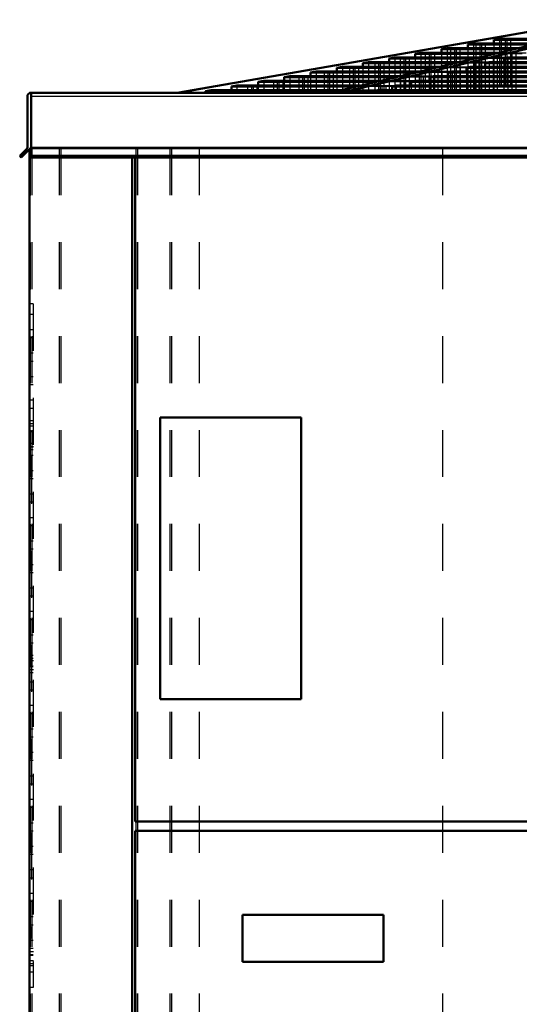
# Model space of a CAD drawing. Header units: inches. Extents: x -40.7 to 51, y -0.3 to 48.8.
# Tile 2 of 4: x -36.9 to -26.2, y 24.1 to 45.1. Entities that reach past the tile are written whole.
import ezdxf

# ---------------------------------------------------------------- set-up
doc = ezdxf.new("R2010")
doc.units = ezdxf.units.IN
doc.header["$MEASUREMENT"] = 0
doc.linetypes.add('Center', pattern=[1.5, 0.45, -0.5, 0.05, -0.5])
doc.linetypes.add('Dashed', pattern=[2, 1, -1])
for name, color, linetype, lineweight in [('AM_0', 7, 'Continuous', 50), ('AM_4', 3, 'Continuous', 25), ('AM_7', 7, 'Center', 25), ('AM_9', 6, 'Dashed', 25)]:
    doc.layers.add(name, color=color, linetype=linetype, lineweight=lineweight)

msp = doc.modelspace()

# ---------------------------------------------------------------- linework, layer by layer
at = {"layer": 'AM_0'}
for p, q in [((-33.50173, 43.5), (-24.52864, 45.058)), ((-23.67755, 45.058), (-30.24631, 43.5)), ((-30.02499, 43.5), (-23.45623, 45.058)), ((-26.642, 44.65131), (-26.763, 44.62972)), ((-26.642, 44.65131), (-25.40468, 44.65131)), ((-27.758, 44.4522), (-27.878, 44.43079)), ((-27.758, 44.4522), (-26.24044, 44.4522)), ((-27.2, 44.55175), (-27.32, 44.53034)), ((-27.32, 44.53034), (-27.32, 44.4522)), ((-27.32, 44.53034), (-25.9044, 44.53034)), ((-27.2, 44.55175), (-25.81241, 44.55175)), ((-26.763, 44.62972), (-26.763, 44.55175)), ((-26.763, 44.62972), (-25.49395, 44.62972)), ((-28.873, 44.25326), (-28.993, 44.23185)), ((-28.873, 44.25326), (-27.07681, 44.25326)), ((-28.316, 44.35264), (-28.436, 44.33123)), ((-28.436, 44.33123), (-28.436, 44.25326)), ((-28.436, 44.33123), (-26.75458, 44.33123)), ((-28.316, 44.35264), (-26.66507, 44.35264)), ((-27.878, 44.43079), (-27.878, 44.35264)), ((-27.878, 44.43079), (-26.33258, 44.43079)), ((-26.46993, 44.25326), (-26.5548, 44.23185)), ((-26.46993, 44.25326), (-19.17683, 44.25326)), ((-29.989, 44.05415), (-30.109, 44.03274)), ((-30.109, 44.03274), (-30.109, 43.95478)), ((-30.109, 44.03274), (-28.01376, 44.03274)), ((-29.989, 44.05415), (-27.92228, 44.05415)), ((-29.431, 44.15371), (-29.551, 44.1323)), ((-29.551, 44.1323), (-29.551, 44.05415)), ((-29.551, 44.1323), (-27.58641, 44.1323)), ((-29.431, 44.15371), (-27.49445, 44.15371)), ((-28.993, 44.23185), (-28.993, 44.15371)), ((-28.993, 44.23185), (-27.16423, 44.23185)), ((-27.2592, 44.05415), (-27.34406, 44.03274)), ((-27.34406, 44.03274), (-18.85688, 44.03274)), ((-27.34406, 44.03274), (-27.34406, 43.95478)), ((-27.2592, 44.05415), (-18.88794, 44.05415)), ((-26.86457, 44.15371), (-26.94943, 44.1323)), ((-26.94943, 44.1323), (-19.00132, 44.1323)), ((-26.94943, 44.1323), (-26.94943, 44.05415)), ((-26.86457, 44.15371), (-19.03238, 44.15371)), ((-26.5548, 44.23185), (-19.14577, 44.23185)), ((-26.5548, 44.23185), (-26.5548, 44.15371)), ((-31.104, 43.85522), (-31.224, 43.83381)), ((-31.224, 43.83381), (-31.224, 43.75585)), ((-31.224, 43.83381), (-28.84236, 43.83381)), ((-31.104, 43.85522), (-28.75457, 43.85522)), ((-30.546, 43.95478), (-30.666, 43.93337)), ((-30.666, 43.93337), (-30.666, 43.85522)), ((-30.666, 43.93337), (-28.43125, 43.93337)), ((-30.546, 43.95478), (-28.34189, 43.95478)), ((-28.04773, 43.85522), (-28.13259, 43.83381)), ((-28.13259, 43.83381), (-28.13259, 43.75585)), ((-28.13259, 43.83381), (-18.56825, 43.83381)), ((-28.04773, 43.85522), (-18.59932, 43.85522)), ((-27.65311, 43.95478), (-27.73798, 43.93337)), ((-27.73798, 43.93337), (-27.73798, 43.85522)), ((-27.73798, 43.93337), (-18.71269, 43.93337)), ((-27.65311, 43.95478), (-18.74376, 43.95478)), ((-32.231, 43.65415), (-32.351, 43.63274)), ((-32.351, 43.63274), (-32.351, 43.55656)), ((-32.351, 43.63274), (-29.69961, 43.63274)), ((-32.231, 43.65415), (-29.60813, 43.65415)), ((-31.661, 43.75585), (-31.781, 43.73444)), ((-31.781, 43.73444), (-31.781, 43.65415)), ((-31.781, 43.73444), (-29.26338, 43.73444)), ((-31.661, 43.75585), (-29.17149, 43.75585)), ((-28.84472, 43.65415), (-28.92959, 43.63274)), ((-28.92959, 43.63274), (-28.92959, 43.55656)), ((-28.92959, 43.63274), (-18.27653, 43.63274)), ((-28.84472, 43.65415), (-18.3076, 43.65415)), ((-28.44163, 43.75585), (-28.52649, 43.73444)), ((-28.52649, 43.73444), (-28.52649, 43.65415)), ((-28.52649, 43.73444), (-18.42408, 43.73444)), ((-28.44163, 43.75585), (-18.45514, 43.75585)), ((-36.6925, 42.33608), (-36.6925, 43.42)), ((-36.646, 43.5), (36.646, 43.5)), ((-36.646, 43.5), (-36.646, 43.49265)), ((-36.61, 43.5), (-36.61, 42.12647)), ((-32.778, 43.55656), (-32.898, 43.53515)), ((-32.898, 43.53515), (-32.898, 43.5)), ((-32.898, 43.53515), (-30.11146, 43.53515)), ((-32.778, 43.55656), (-30.02154, 43.55656)), ((-29.23155, 43.55656), (-29.31641, 43.53515)), ((-29.31641, 43.53515), (-29.31641, 43.5)), ((-29.31641, 43.53515), (-18.13495, 43.53515)), ((-29.23155, 43.55656), (-18.16601, 43.55656)), ((-36.8555, 42.159), (-36.70246, 42.31204)), ((-36.82297, 42.12647), (-36.8555, 42.159)), ((-36.62745, 42.322), (-36.82297, 42.12647)), ((-36.646, 42.30345), (-36.646, 4.49)), ((-36.61, 42.322), (-36.62745, 42.322)), ((36.61, 42.159), (-36.61, 42.159)), ((36.61, 42.12647), (-36.61, 42.12647)), ((-34.46, 4.53), (-34.46, 42.12647)), ((-34.4, 42.12647), (-34.4, 27.99)), ((-33.864, 36.592), (-30.864, 36.592)), ((-33.864, 30.592), (-33.864, 36.592)), ((-30.864, 36.592), (-30.864, 30.592)), ((-30.864, 30.592), (-33.864, 30.592)), ((-34.4, 27.99), (-15.996, 27.99)), ((-34.4, 27.79), (-15.996, 27.79)), ((-34.4, 4.6), (-34.4, 27.79)), ((-32.114, 25), (-32.114, 26)), ((-32.114, 26), (-29.114, 26)), ((-29.114, 26), (-29.114, 25)), ((-29.114, 25), (-32.114, 25))]:
    msp.add_line(p, q, dxfattribs=at)
for centre, radius, start, end in [((-36.6125, 43.42), 0.08, 90, 180), ((-36.7265, 42.33608), 0.034, 315, 0)]:
    msp.add_arc(centre, radius, start, end, dxfattribs=at)
at = {"layer": 'AM_4'}
for p, q in [((36.61, 43.42), (-36.61, 43.42)), ((36.61, 42.33608), (-36.61, 42.33608)), ((36.61, 42.31204), (-36.61, 42.31204))]:
    msp.add_line(p, q, dxfattribs=at)
at = {"layer": 'AM_7'}
for p, q in [((-36.65, 36.412), (-36.562, 36.412)), ((-36.65, 35.97), (-36.562, 35.97)), ((-36.65, 31.412), (-36.562, 31.412)), ((-36.65, 31.22), (-36.562, 31.22)), ((-36.65, 25.22), (-36.562, 25.22)), ((-36.65, 25.028), (-36.562, 25.028))]:
    msp.add_line(p, q, dxfattribs=at)
at = {"layer": 'AM_9'}
for p, q in [((-24.44763, 45.058), (-33.42072, 43.5)), ((-26.642, 44.65131), (-26.642, 43.5)), ((-26.48985, 44.65131), (-26.60677, 44.62972)), ((-26.52576, 44.62972), (-26.40884, 44.65131)), ((-26.48985, 44.65131), (-26.48985, 43.5)), ((-26.40884, 44.65131), (-26.40884, 43.5)), ((-27.758, 44.4522), (-27.758, 43.5)), ((-27.56817, 44.4522), (-27.68411, 44.43079)), ((-27.6031, 44.43079), (-27.48716, 44.4522)), ((-27.56817, 44.4522), (-27.56817, 43.5)), ((-27.48716, 44.4522), (-27.48716, 43.5)), ((-27.32, 44.4522), (-27.32, 43.5)), ((-27.2, 44.55175), (-27.2, 43.5)), ((-27.02903, 44.55175), (-27.14497, 44.53034)), ((-27.14497, 44.53034), (-27.14497, 43.5)), ((-27.06396, 44.53034), (-26.94801, 44.55175)), ((-27.06396, 44.53034), (-27.06396, 43.5)), ((-27.02903, 44.55175), (-27.02903, 43.5)), ((-26.94801, 44.55175), (-26.94801, 43.5)), ((-26.763, 44.55175), (-26.763, 43.5)), ((-26.60677, 44.62972), (-26.60677, 43.5)), ((-26.52576, 44.62972), (-26.52576, 43.5)), ((-25.68132, 44.4522), (-26.24044, 44.4522)), ((-28.873, 44.25326), (-28.873, 43.5)), ((-28.64543, 44.25326), (-28.76136, 44.23185)), ((-28.68035, 44.23185), (-28.56442, 44.25326)), ((-28.64543, 44.25326), (-28.64543, 43.5)), ((-28.56442, 44.25326), (-28.56442, 43.5)), ((-28.436, 44.25326), (-28.436, 43.5)), ((-28.316, 44.35264), (-28.316, 43.5)), ((-28.10729, 44.35264), (-28.22323, 44.33123)), ((-28.22323, 44.33123), (-28.22323, 43.5)), ((-28.14222, 44.33123), (-28.02628, 44.35264)), ((-28.14222, 44.33123), (-28.14222, 43.5)), ((-28.10729, 44.35264), (-28.10729, 43.5)), ((-28.02628, 44.35264), (-28.02628, 43.5)), ((-27.878, 44.35264), (-27.878, 43.5)), ((-27.68411, 44.43079), (-27.68411, 43.5)), ((-27.6031, 44.43079), (-27.6031, 43.5)), ((-26.46993, 44.25326), (-27.07681, 44.25326)), ((-26.77612, 44.23185), (-26.69125, 44.25326)), ((-26.16086, 44.33123), (-26.75458, 44.33123)), ((-26.69125, 44.25326), (-26.69125, 43.5)), ((-26.66507, 44.35264), (-26.07598, 44.35264)), ((-26.46993, 44.25326), (-26.46993, 43.5)), ((-26.38218, 44.33123), (-26.29731, 44.35264)), ((-26.38218, 44.33123), (-26.38218, 43.5)), ((-25.76619, 44.43079), (-26.33258, 44.43079)), ((-26.29731, 44.35264), (-26.29731, 43.5)), ((-29.989, 44.05415), (-29.989, 43.5)), ((-29.72359, 44.05415), (-29.83952, 44.03274)), ((-29.83952, 44.03274), (-29.83952, 43.5)), ((-29.75851, 44.03274), (-29.64258, 44.05415)), ((-29.75851, 44.03274), (-29.75851, 43.5)), ((-29.72359, 44.05415), (-29.72359, 43.5)), ((-29.64258, 44.05415), (-29.64258, 43.5)), ((-29.551, 44.05415), (-29.551, 43.5)), ((-29.431, 44.15371), (-29.431, 43.5)), ((-29.18452, 44.15371), (-29.30045, 44.1323)), ((-29.30045, 44.1323), (-29.30045, 43.5)), ((-29.21944, 44.1323), (-29.10351, 44.15371)), ((-29.21944, 44.1323), (-29.21944, 43.5)), ((-29.18452, 44.15371), (-29.18452, 43.5)), ((-29.10351, 44.15371), (-29.10351, 43.5)), ((-28.993, 44.15371), (-28.993, 43.5)), ((-28.76136, 44.23185), (-28.76136, 43.5)), ((-28.68035, 44.23185), (-28.68035, 43.5)), ((-27.34406, 44.03274), (-28.01376, 44.03274)), ((-27.92228, 44.05415), (-27.2592, 44.05415)), ((-26.94943, 44.1323), (-27.58641, 44.1323)), ((-27.56539, 44.03274), (-27.48052, 44.05415)), ((-27.56539, 44.03274), (-27.56539, 43.5)), ((-26.86457, 44.15371), (-27.49445, 44.15371)), ((-27.48052, 44.05415), (-27.48052, 43.5)), ((-27.2592, 44.05415), (-27.2592, 43.5)), ((-27.17076, 44.1323), (-27.08589, 44.15371)), ((-27.17076, 44.1323), (-27.17076, 43.5)), ((-26.5548, 44.23185), (-27.16423, 44.23185)), ((-27.08589, 44.15371), (-27.08589, 43.5)), ((-26.94943, 44.05415), (-26.94943, 43.5)), ((-26.86457, 44.15371), (-26.86457, 43.5)), ((-26.77612, 44.23185), (-26.77612, 43.5)), ((-26.5548, 44.15371), (-26.5548, 43.5)), ((-31.104, 43.85522), (-31.104, 43.5)), ((-30.80075, 43.85522), (-30.91667, 43.83381)), ((-30.91667, 43.83381), (-30.91667, 43.5)), ((-30.83566, 43.83381), (-30.71974, 43.85522)), ((-30.83566, 43.83381), (-30.83566, 43.5)), ((-30.80075, 43.85522), (-30.80075, 43.5)), ((-30.71974, 43.85522), (-30.71974, 43.5)), ((-30.666, 43.85522), (-30.666, 43.5)), ((-30.546, 43.95478), (-30.546, 43.5)), ((-30.26169, 43.95478), (-30.37762, 43.93337)), ((-30.37762, 43.93337), (-30.37762, 43.5)), ((-30.29661, 43.93337), (-30.18068, 43.95478)), ((-30.29661, 43.93337), (-30.29661, 43.5)), ((-30.26169, 43.95478), (-30.26169, 43.5)), ((-30.18068, 43.95478), (-30.18068, 43.5)), ((-30.109, 43.95478), (-30.109, 43.5)), ((-28.13259, 43.83381), (-28.84236, 43.83381)), ((-28.04773, 43.85522), (-28.75457, 43.85522)), ((-27.73798, 43.93337), (-28.43125, 43.93337)), ((-28.35392, 43.83381), (-28.26905, 43.85522)), ((-28.35392, 43.83381), (-28.35392, 43.5)), ((-27.65311, 43.95478), (-28.34189, 43.95478)), ((-28.26905, 43.85522), (-28.26905, 43.5)), ((-28.04773, 43.85522), (-28.04773, 43.5)), ((-27.9593, 43.93337), (-27.87444, 43.95478)), ((-27.9593, 43.93337), (-27.9593, 43.5)), ((-27.87444, 43.95478), (-27.87444, 43.5)), ((-27.73798, 43.85522), (-27.73798, 43.5)), ((-27.65311, 43.95478), (-27.65311, 43.5)), ((-27.34406, 43.95478), (-27.34406, 43.5)), ((-32.231, 43.65415), (-32.231, 43.5)), ((-31.88946, 43.65415), (-32.00539, 43.63274)), ((-32.00539, 43.63274), (-32.00539, 43.5)), ((-31.92438, 43.63274), (-31.80845, 43.65415)), ((-31.92438, 43.63274), (-31.92438, 43.5)), ((-31.88946, 43.65415), (-31.88946, 43.5)), ((-31.80845, 43.65415), (-31.80845, 43.5)), ((-31.781, 43.65415), (-31.781, 43.5)), ((-31.661, 43.75585), (-31.661, 43.5)), ((-31.33883, 43.75585), (-31.45475, 43.73444)), ((-31.45475, 43.73444), (-31.45475, 43.5)), ((-31.37374, 43.73444), (-31.25782, 43.75585)), ((-31.37374, 43.73444), (-31.37374, 43.5)), ((-31.33883, 43.75585), (-31.33883, 43.5)), ((-31.25782, 43.75585), (-31.25782, 43.5)), ((-31.224, 43.75585), (-31.224, 43.5)), ((-28.92959, 43.63274), (-29.69961, 43.63274)), ((-29.60813, 43.65415), (-28.84472, 43.65415)), ((-28.52649, 43.73444), (-29.26338, 43.73444)), ((-28.44163, 43.75585), (-29.17149, 43.75585)), ((-29.15091, 43.63274), (-29.06605, 43.65415)), ((-29.15091, 43.63274), (-29.15091, 43.5)), ((-29.06605, 43.65415), (-29.06605, 43.5)), ((-28.84472, 43.65415), (-28.84472, 43.5)), ((-28.74782, 43.73444), (-28.66296, 43.75585)), ((-28.74782, 43.73444), (-28.74782, 43.5)), ((-28.66296, 43.75585), (-28.66296, 43.5)), ((-28.52649, 43.65415), (-28.52649, 43.5)), ((-28.44163, 43.75585), (-28.44163, 43.5)), ((-28.13259, 43.75585), (-28.13259, 43.5)), ((-36.633, 43.5), (-36.633, 43.49733)), ((-32.778, 43.55656), (-32.778, 43.5)), ((-32.41787, 43.55656), (-32.5338, 43.53515)), ((-32.5338, 43.53515), (-32.5338, 43.5)), ((-32.45279, 43.53515), (-32.33686, 43.55656)), ((-32.45279, 43.53515), (-32.45279, 43.5)), ((-32.41787, 43.55656), (-32.41787, 43.5)), ((-32.351, 43.55656), (-32.351, 43.5)), ((-32.33686, 43.55656), (-32.33686, 43.5)), ((-29.31641, 43.53515), (-30.11146, 43.53515)), ((-29.23155, 43.55656), (-30.02154, 43.55656)), ((-29.53773, 43.53515), (-29.45287, 43.55656)), ((-29.53773, 43.53515), (-29.53773, 43.5)), ((-29.45287, 43.55656), (-29.45287, 43.5)), ((-29.23155, 43.55656), (-29.23155, 43.5)), ((-28.92959, 43.55656), (-28.92959, 43.5)), ((-36.633, 42.31645), (-36.633, 5.215)), ((36.61, 42.322), (-36.61, 42.322)), ((-36.599, 42.322), (-36.599, 5.215)), ((-36.014, 42.322), (-36.014, 5.215)), ((-35.98, 42.322), (-35.98, 5.215)), ((-34.46, 42.12647), (-34.46, 42.17)), ((-34.46, 42.17), (-34.4, 42.17)), ((-34.4, 42.17), (-34.4, 42.12647)), ((-34.382, 42.322), (-34.382, 5.215)), ((-34.348, 42.322), (-34.348, 5.215)), ((-33.662, 42.322), (-33.662, 5.215)), ((-33.628, 42.322), (-33.628, 5.215)), ((-33.037, 42.322), (-33.037, 5.215)), ((-27.856, 42.322), (-27.856, 5.215)), ((-36.566, 39.005), (-36.646, 39.005)), ((-36.566, 39.005), (-36.566, 24.455)), ((-36.566, 38.78265), (-36.646, 38.78265)), ((-36.566, 38.455), (-36.646, 38.455)), ((-36.566, 38.28265), (-36.646, 38.28265)), ((-36.566, 37.955), (-36.646, 37.955)), ((-36.566, 37.78265), (-36.646, 37.78265)), ((-36.566, 37.455), (-36.646, 37.455)), ((-36.566, 37.28265), (-36.646, 37.28265)), ((-36.566, 36.955), (-36.646, 36.955)), ((-36.566, 36.78265), (-36.646, 36.78265)), ((-36.566, 36.521), (-36.646, 36.521)), ((-36.566, 36.455), (-36.646, 36.455)), ((-36.646, 36.303), (-36.566, 36.303)), ((-36.566, 36.28265), (-36.646, 36.28265)), ((-36.566, 36.034), (-36.646, 36.034)), ((-36.566, 35.955), (-36.646, 35.955)), ((-36.646, 35.906), (-36.566, 35.906)), ((-36.566, 35.78265), (-36.646, 35.78265)), ((-36.606, 35.75), (-36.646, 35.75)), ((-36.606, 35.69), (-36.646, 35.69)), ((-36.606, 35.75), (-36.606, 25.5)), ((-36.566, 35.455), (-36.646, 35.455)), ((-36.566, 35.28265), (-36.646, 35.28265)), ((-36.566, 34.955), (-36.646, 34.955)), ((-36.566, 34.78265), (-36.646, 34.78265)), ((-36.566, 34.455), (-36.646, 34.455)), ((-36.566, 34.28265), (-36.646, 34.28265)), ((-36.566, 33.955), (-36.646, 33.955)), ((-36.566, 33.78265), (-36.646, 33.78265)), ((-36.566, 33.455), (-36.646, 33.455)), ((-36.566, 33.28265), (-36.646, 33.28265)), ((-36.566, 32.955), (-36.646, 32.955)), ((-36.566, 32.78265), (-36.646, 32.78265)), ((-36.566, 32.455), (-36.646, 32.455)), ((-36.566, 32.28265), (-36.646, 32.28265)), ((-36.566, 31.955), (-36.646, 31.955)), ((-36.566, 31.78265), (-36.646, 31.78265)), ((-36.566, 31.521), (-36.646, 31.521)), ((-36.566, 31.455), (-36.646, 31.455)), ((-36.646, 31.303), (-36.566, 31.303)), ((-36.566, 31.284), (-36.646, 31.284)), ((-36.566, 31.28265), (-36.646, 31.28265)), ((-36.646, 31.156), (-36.566, 31.156)), ((-36.566, 30.955), (-36.646, 30.955)), ((-36.566, 30.78265), (-36.646, 30.78265)), ((-36.566, 30.455), (-36.646, 30.455)), ((-36.566, 30.28265), (-36.646, 30.28265)), ((-36.566, 29.955), (-36.646, 29.955)), ((-36.566, 29.78265), (-36.646, 29.78265)), ((-36.566, 29.455), (-36.646, 29.455)), ((-36.566, 29.28265), (-36.646, 29.28265)), ((-36.566, 28.955), (-36.646, 28.955)), ((-36.566, 28.78265), (-36.646, 28.78265)), ((-36.566, 28.455), (-36.646, 28.455)), ((-36.566, 28.28265), (-36.646, 28.28265)), ((-36.566, 27.955), (-36.646, 27.955)), ((-36.566, 27.78265), (-36.646, 27.78265)), ((-36.566, 27.455), (-36.646, 27.455)), ((-36.566, 27.28265), (-36.646, 27.28265)), ((-36.566, 26.955), (-36.646, 26.955)), ((-36.566, 26.78265), (-36.646, 26.78265)), ((-36.566, 26.455), (-36.646, 26.455)), ((-36.566, 26.28265), (-36.646, 26.28265)), ((-36.566, 25.955), (-36.646, 25.955)), ((-36.566, 25.78265), (-36.646, 25.78265)), ((-36.606, 25.56), (-36.646, 25.56)), ((-36.606, 25.5), (-36.646, 25.5)), ((-36.566, 25.455), (-36.646, 25.455)), ((-36.566, 25.284), (-36.646, 25.284)), ((-36.566, 25.28265), (-36.646, 25.28265)), ((-36.646, 25.156), (-36.566, 25.156)), ((-36.566, 25.137), (-36.646, 25.137)), ((-36.566, 24.955), (-36.646, 24.955)), ((-36.646, 24.919), (-36.566, 24.919)), ((-36.566, 24.78265), (-36.646, 24.78265)), ((-36.566, 24.455), (-36.646, 24.455))]:
    msp.add_line(p, q, dxfattribs=at)

doc.saveas('drawing.dxf')
